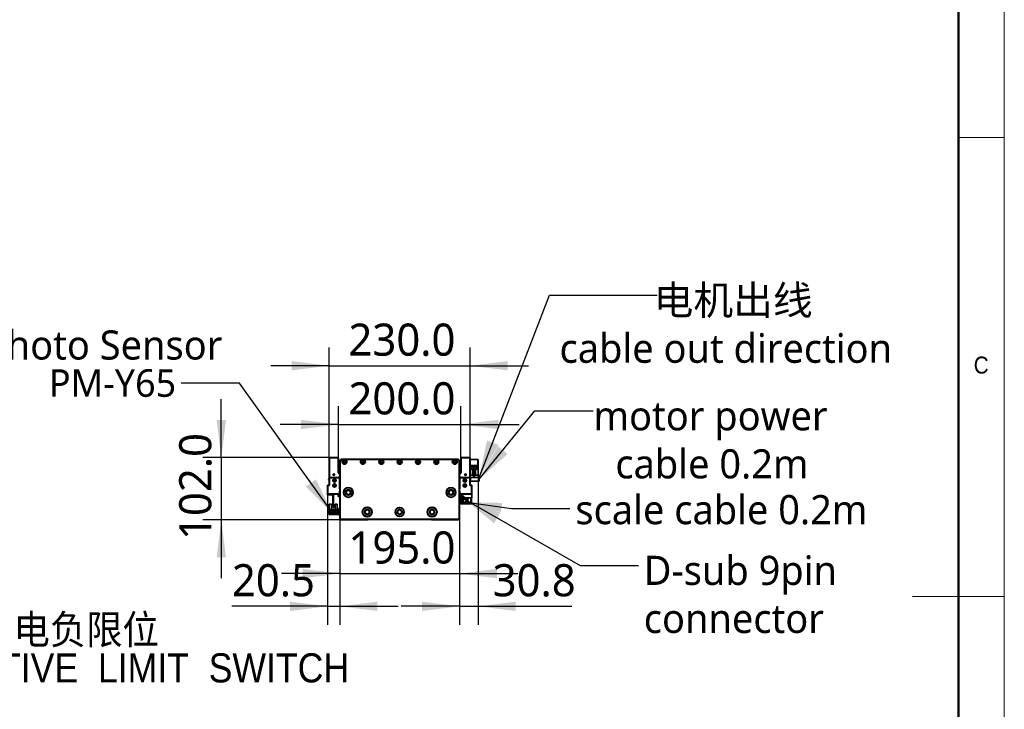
# Model space of a CAD drawing. Header units: millimetres. Extents: x 75 to 6266, y 75 to 4380.
# Tile 23 of 24: x 4617 to 6225, y 2043 to 3170. Entities that reach past the tile are written whole.
import ezdxf

# ---------------------------------------------------------------- set-up
doc = ezdxf.new("R2010")
doc.units = ezdxf.units.MM
doc.header["$LTSCALE"] = 15
doc.layers.add('黑色实线', color=7, linetype='Continuous')
doc.styles.add('SLDTEXTSTYLE0', font='GOTHIC.TTF', dxfattribs={"width": 0.913, "bigfont": 'bigfont'})
doc.styles.add('SLDTEXTSTYLE1', font='GOTHIC.TTF', dxfattribs={"width": 0.913})
doc.styles.add('SLDTEXTSTYLE10', font='MSYH.TTC', dxfattribs={"bigfont": 'bigfont'})
doc.styles.add('SLDTEXTSTYLE9', font='MSYH.TTC')
doc.styles.get("Standard").update_dxf_attribs({"font": 'MSYH.TTC'})
doc.dimstyles.new('SLDDIMSTYLE0', dxfattribs={"dimtxt": 52.5, "dimasz": 61.2, "dimexe": 0, "dimexo": 0.0625, "dimgap": 13.125, "dimtad": 2, "dimrnd": 1e-09, "dimzin": 4, "dimdsep": 46, "dimtxsty": 'SLDTEXTSTYLE9', "dimsah": 1, "dimcen": 0.09, "dimadec": 0, "dimazin": 1, "dimtfac": 1, "dimtmove": 0, "dimatfit": 0, "dimfxl": 0, "dimfrac": 2, "dimtolj": 1, "dimtzin": 12, "dimarcsym": 0})
doc.dimstyles.new('SLDDIMSTYLE1', dxfattribs={"dimtxt": 52.5, "dimasz": 61.2, "dimexe": 0, "dimexo": 0.0625, "dimgap": 13.125, "dimtad": 2, "dimrnd": 1e-09, "dimzin": 12, "dimdsep": 46, "dimtxsty": 'SLDTEXTSTYLE9', "dimsah": 1, "dimcen": 0.09, "dimadec": 0, "dimazin": 3, "dimtfac": 1, "dimtmove": 0, "dimatfit": 0, "dimfxl": 0, "dimfrac": 2, "dimtolj": 1, "dimtzin": 12, "dimarcsym": 0})
doc.dimstyles.new('SLDDIMSTYLE2', dxfattribs={"dimtxt": 0.18, "dimasz": 61.2, "dimexe": 0, "dimexo": 0.0625, "dimgap": 0, "dimtad": 0, "dimtih": 1, "dimtoh": 1, "dimdec": 0, "dimrnd": 1e-09, "dimzin": 0, "dimdsep": 46, "dimtxsty": 'Standard', "dimsah": 1, "dimcen": 0.09, "dimadec": 0, "dimazin": 0, "dimtfac": 61.2, "dimtdec": 0, "dimtofl": 0, "dimtmove": 0, "dimatfit": 3, "dimfxl": 0, "dimfrac": 2, "dimtolj": 1, "dimtzin": 0, "dimarcsym": 0})

# ---------------------------------------------------------------- blocks, each defined once
blk = doc.blocks.new('_D')
at = {"layer": '黑色实线', "color": 7}
for p, q in [((5137.6, 2454.4), (5137.6, 2538.8)), ((5337.6, 2454.4), (5337.6, 2538.8)), ((5137.6, 2508.8), (5042.3, 2508.8)), ((5137.6, 2508.8), (5337.6, 2508.8)), ((5337.6, 2508.8), (5432.8, 2508.8))]:
    blk.add_line(p, q, dxfattribs=at)
for points in [[(5137.6, 2508.8), (5076.4, 2516.4), (5076.4, 2501.2)], [(5337.6, 2508.8), (5398.8, 2501.2), (5398.8, 2516.4)]]:
    blk.add_solid(points, dxfattribs=at)
at = {"layer": '黑色实线', "color": 7, "insert": (5153.9, 2577.7), "char_height": 52.5, "attachment_point": 1, "style": 'SLDTEXTSTYLE9'}
blk.add_mtext('200.0', dxfattribs=at)
blk = doc.blocks.new('_D_1')
at = {"layer": '黑色实线', "color": 7}
for p, q in [((5122.6, 2454.4), (5122.6, 2634.7)), ((5352.6, 2454.4), (5352.6, 2634.7)), ((5122.6, 2604.7), (5027.3, 2604.7)), ((5122.6, 2604.7), (5352.6, 2604.7)), ((5352.6, 2604.7), (5447.8, 2604.7))]:
    blk.add_line(p, q, dxfattribs=at)
for points in [[(5122.6, 2604.7), (5061.4, 2612.3), (5061.4, 2597.1)], [(5352.6, 2604.7), (5413.8, 2597.1), (5413.8, 2612.3)]]:
    blk.add_solid(points, dxfattribs=at)
at = {"layer": '黑色实线', "color": 7, "insert": (5153.9, 2673.6), "char_height": 52.5, "attachment_point": 1, "style": 'SLDTEXTSTYLE9'}
blk.add_mtext('230.0', dxfattribs=at)
blk = doc.blocks.new('_D_2')
at = {"layer": '黑色实线', "color": 7}
for p, q in [((5140.1, 2355.7), (5140.1, 2235.1)), ((5335.1, 2355.7), (5335.1, 2235.1)), ((5140.1, 2265.1), (5044.8, 2265.1)), ((5140.1, 2265.1), (5335.1, 2265.1)), ((5335.1, 2265.1), (5430.3, 2265.1))]:
    blk.add_line(p, q, dxfattribs=at)
for points in [[(5140.1, 2265.1), (5078.9, 2272.7), (5078.9, 2257.5)], [(5335.1, 2265.1), (5396.3, 2257.5), (5396.3, 2272.7)]]:
    blk.add_solid(points, dxfattribs=at)
at = {"layer": '黑色实线', "color": 7, "insert": (5153.9, 2334), "char_height": 52.5, "attachment_point": 1, "style": 'SLDTEXTSTYLE9'}
blk.add_mtext('195.0', dxfattribs=at)
blk = doc.blocks.new('_D_3')
at = {"layer": '黑色实线', "color": 7}
for p, q in [((5365.9, 2426.2), (5365.9, 2181.6)), ((5335.1, 2355.7), (5335.1, 2181.6)), ((5335.1, 2211.6), (5239.8, 2211.6)), ((5335.1, 2211.6), (5365.9, 2211.6)), ((5365.9, 2211.6), (5518.7, 2211.6))]:
    blk.add_line(p, q, dxfattribs=at)
for points in [[(5335.1, 2211.6), (5273.9, 2219.2), (5273.9, 2204)], [(5365.9, 2211.6), (5427.1, 2204), (5427.1, 2219.2)]]:
    blk.add_solid(points, dxfattribs=at)
at = {"layer": '黑色实线', "color": 7, "insert": (5389.4, 2280.5), "char_height": 52.5, "attachment_point": 1, "style": 'SLDTEXTSTYLE9'}
blk.add_mtext('30.8', dxfattribs=at)
blk = doc.blocks.new('_D_4')
at = {"layer": '黑色实线', "color": 7}
for p, q in [((5119.6, 2397), (5119.6, 2181.6)), ((5140.1, 2354.7), (5140.1, 2181.6)), ((5119.6, 2211.6), (4963.6, 2211.6)), ((5119.6, 2211.6), (5140.1, 2211.6)), ((5140.1, 2211.6), (5235.3, 2211.6))]:
    blk.add_line(p, q, dxfattribs=at)
for points in [[(5119.6, 2211.6), (5058.4, 2219.2), (5058.4, 2204)], [(5140.1, 2211.6), (5201.3, 2204), (5201.3, 2219.2)]]:
    blk.add_solid(points, dxfattribs=at)
at = {"layer": '黑色实线', "color": 7, "insert": (4963.6, 2280.5), "char_height": 52.5, "attachment_point": 1, "style": 'SLDTEXTSTYLE9'}
blk.add_mtext('20.5', dxfattribs=at)
blk = doc.blocks.new('_D_5')
at = {"layer": '黑色实线', "color": 7}
for p, q in [((4946.3, 2454.7), (4946.3, 2549.9)), ((5122.9, 2454.7), (4916.3, 2454.7)), ((4946.3, 2454.7), (4946.3, 2352.7)), ((5142.1, 2352.7), (4916.3, 2352.7)), ((4946.3, 2352.7), (4946.3, 2257.4))]:
    blk.add_line(p, q, dxfattribs=at)
for points in [[(4946.3, 2454.7), (4954, 2515.9), (4938.7, 2515.9)], [(4946.3, 2352.7), (4938.7, 2291.5), (4954, 2291.5)]]:
    blk.add_solid(points, dxfattribs=at)
at = {"layer": '黑色实线', "color": 7, "insert": (4877.5, 2320), "char_height": 52.5, "attachment_point": 1, "rotation": 90, "style": 'SLDTEXTSTYLE9'}
blk.add_mtext('102.0', dxfattribs=at)
blk = doc.blocks.new('SW_NOTE_0_4')
at = {"layer": '黑色实线', "color": 0, "attachment_point": 2, "style": 'SLDTEXTSTYLE9'}
for s, insert, char_height in [('motor power', (191.8, 15.8), 47.625), ('cable 0.2m', (194, -62.7), 47.62)]:
    blk.add_mtext(s, dxfattribs=dict(at, insert=insert, char_height=char_height))
blk = doc.blocks.new('SW_NOTE_0_5')
at = {"layer": '黑色实线', "color": 0, "attachment_point": 2}
for s, insert, char_height, style in [('电机出线', (124, 15.4), 47.62, 'SLDTEXTSTYLE10'), ('cable out direction', (112, -63.1), 47.625, 'SLDTEXTSTYLE9')]:
    blk.add_mtext(s, dxfattribs=dict(at, insert=insert, char_height=char_height, style=style))
blk = doc.blocks.new('SW_NOTE_0_6')
at = {"layer": '黑色实线', "color": 0, "char_height": 47.62, "attachment_point": 1, "style": 'SLDTEXTSTYLE9'}
for s, insert in [('D-sub 9pin', (8.8, 15.6)), ('connector', (8.8, -62.9))]:
    blk.add_mtext(s, dxfattribs=dict(at, insert=insert))
blk = doc.blocks.new('SW_NOTE_0_7')
at = {"layer": '黑色实线', "color": 0, "attachment_point": 2, "style": 'SLDTEXTSTYLE9'}
for s, insert, char_height in [('Photo Sensor', (-127.3, 86.4), 47.625), ('PM-Y65', (-111.8, 22.9), 45)]:
    blk.add_mtext(s, dxfattribs=dict(at, insert=insert, char_height=char_height))
blk = doc.blocks.new('SW_NOTE_0_9')
at = {"layer": '黑色实线', "color": 0, "char_height": 47.625, "attachment_point": 1}
for s, insert, style in [('        光电负限位', (8, 24.1), 'SLDTEXTSTYLE0'), ('NEGATIVE  LIMIT  SWITCH', (8, -38.5), 'SLDTEXTSTYLE1')]:
    blk.add_mtext(s, dxfattribs=dict(at, insert=insert, style=style))

msp = doc.modelspace()

# ---------------------------------------------------------------- linework, layer by layer
at = {"color": 7, "linetype": 'Continuous', "lineweight": 18}
for p, q in [((6225, 75), (6225, 4380)), ((6150, 4305), (6150, 150)), ((6150, 2977.5), (6225, 2977.5)), ((6225, 2227.5), (6075, 2227.5))]:
    msp.add_line(p, q, dxfattribs=at)
at = {"color": 7, "linetype": 'Continuous', "lineweight": 50}
msp.add_line((6150, 4305), (6150, 150), dxfattribs=at)
at = {"color": 7, "linetype": 'Continuous', "lineweight": 35}
for p, q in [((5122.554823, 2454.3706139), (5122.8548207, 2454.6706116)), ((5122.554823, 2426.0706117), (5122.554823, 2454.3706139)), ((5122.554823, 2454.3706139), (5122.8548207, 2454.3706139)), ((5122.8548207, 2454.3706139), (5122.8548207, 2454.6706116)), ((5122.8548207, 2454.6706116), (5137.2548186, 2454.6706116)), ((5122.8548207, 2454.3706139), (5122.8548207, 2426.3030698)), ((5137.2548186, 2454.3706139), (5122.8548207, 2454.3706139)), ((5137.2548186, 2454.3706139), (5137.2548186, 2454.6706116)), ((5137.2548186, 2454.6706116), (5137.5548162, 2454.3706139)), ((5137.2548186, 2430.7706168), (5137.2548186, 2454.3706139)), ((5137.2548186, 2454.3706139), (5137.5548162, 2454.3706139)), ((5137.5548162, 2454.3706139), (5137.5548162, 2430.7706168)), ((5140.0548213, 2355.6706149), (5140.0548213, 2448.6706143)), ((5140.0548213, 2448.6706143), (5140.5548223, 2448.6706143)), ((5140.5548223, 2448.6706143), (5140.5548223, 2355.8777217)), ((5141.0548233, 2451.1201044), (5141.0548233, 2451.3706153)), ((5141.0548233, 2451.3706153), (5141.3277157, 2451.3706153)), ((5143.5548209, 2452.1706139), (5331.5548219, 2452.1706139)), ((5143.5548209, 2452.1706139), (5143.5548209, 2451.6706129)), ((5147.5548215, 2451.6706129), (5143.5548209, 2451.6706129)), ((5177.554819, 2451.6706129), (5147.5548215, 2451.6706129)), ((5207.5548202, 2451.6706129), (5177.554819, 2451.6706129)), ((5237.5548202, 2451.6706129), (5207.5548202, 2451.6706129)), ((5267.5548207, 2451.6706129), (5237.5548202, 2451.6706129)), ((5297.5548201, 2451.6706129), (5267.5548207, 2451.6706129)), ((5327.5548213, 2451.6706129), (5297.5548201, 2451.6706129)), ((5331.5548219, 2451.6706129), (5327.5548213, 2451.6706129)), ((5331.5548219, 2452.1706139), (5331.5548219, 2451.6706129)), ((5333.7819271, 2451.3706153), (5334.0548195, 2451.3706153)), ((5334.0548195, 2451.3706153), (5334.0548195, 2451.1201044)), ((5334.5548205, 2355.8777217), (5334.5548205, 2448.6706143)), ((5335.0548215, 2448.6706143), (5334.5548205, 2448.6706143)), ((5335.0548215, 2448.6706143), (5335.0548215, 2355.6706149)), ((5337.5548192, 2454.3706139), (5337.8548168, 2454.6706116)), ((5337.5548192, 2430.7706168), (5337.5548192, 2454.3706139)), ((5337.5548192, 2454.3706139), (5337.8548168, 2454.3706139)), ((5337.8548168, 2454.6706116), (5352.2548221, 2454.6706116)), ((5337.8548168, 2454.6706116), (5337.8548168, 2454.3706139)), ((5337.8548168, 2454.3706139), (5337.8548168, 2430.7706168)), ((5352.2548221, 2454.3706139), (5337.8548168, 2454.3706139)), ((5352.2548221, 2454.6706116), (5352.5548198, 2454.3706139)), ((5352.2548221, 2454.6706116), (5352.2548221, 2454.3706139)), ((5352.2548221, 2426.3030698), (5352.2548221, 2454.3706139)), ((5352.2548221, 2454.3706139), (5352.5548198, 2454.3706139)), ((5352.5548198, 2454.3706139), (5352.5548198, 2426.0706117)), ((5352.8548174, 2451.6706129), (5352.5548198, 2451.3706153)), ((5352.5548198, 2451.6706129), (5352.8548174, 2451.6706129)), ((5352.5548198, 2451.2463545), (5352.8548174, 2451.3706153)), ((5352.8548174, 2451.6706129), (5352.8548174, 2451.3706153)), ((5352.8548174, 2451.6706129), (5365.2548261, 2451.6706129)), ((5352.8548174, 2451.3706153), (5352.8548174, 2441.9706126)), ((5365.2548261, 2451.3706153), (5352.8548174, 2451.3706153)), ((5365.2548261, 2451.3706153), (5365.2548261, 2451.6706129)), ((5365.2548261, 2451.6706129), (5365.5548163, 2451.3706153)), ((5365.2548261, 2441.9706126), (5365.2548261, 2451.3706153)), ((5365.5548163, 2451.2463545), (5365.2548261, 2451.3706153)), ((5365.5548163, 2451.3706153), (5365.5548163, 2451.2463545)), ((5365.5548163, 2451.2463545), (5365.5548163, 2442.0948809)), ((5137.2548186, 2430.7706168), (5137.5548162, 2430.7706168)), ((5337.5548192, 2430.7706168), (5337.8548168, 2430.7706168)), ((5352.5548198, 2442.0948809), (5352.8548174, 2441.9706126)), ((5352.5548198, 2441.9706126), (5352.8548174, 2441.670615)), ((5352.8548174, 2441.670615), (5352.5548198, 2441.670615)), ((5365.5548163, 2441.0706123), (5352.5548198, 2441.0706123)), ((5352.5548198, 2440.3706154), (5365.5548163, 2440.3706154)), ((5352.5548198, 2435.4706144), (5365.8548214, 2435.4706144)), ((5352.8548174, 2441.9706126), (5365.2548261, 2441.9706126)), ((5352.8548174, 2441.9706126), (5352.8548174, 2441.670615)), ((5365.2548261, 2441.670615), (5352.8548174, 2441.670615)), ((5355.9948199, 2438.4206122), (5354.4948168, 2438.4206122)), ((5354.4948168, 2438.4206122), (5354.4948168, 2438.1206145)), ((5354.4948168, 2438.1206145), (5355.9948199, 2438.1206145)), ((5355.9948199, 2438.1206145), (5355.9948199, 2438.4206122)), ((5356.5548204, 2426.1706134), (5356.5548204, 2435.1706168)), ((5356.5548204, 2435.1706168), (5361.5548156, 2435.1706168)), ((5357.0348166, 2438.4206122), (5357.0348166, 2438.1206145)), ((5358.5348197, 2438.4206122), (5357.0348166, 2438.4206122)), ((5357.0348166, 2438.1206145), (5358.5348197, 2438.1206145)), ((5358.054816, 2433.6706137), (5358.054816, 2435.1706168)), ((5358.054816, 2433.6706137), (5360.0548201, 2433.6706137)), ((5358.054816, 2432.6706117), (5358.054816, 2433.6706137)), ((5360.0548201, 2432.6706117), (5358.054816, 2432.6706117)), ((5358.054816, 2432.6706117), (5358.054816, 2422.6706138)), ((5358.5348197, 2438.1206145), (5358.5348197, 2438.4206122)), ((5359.5748164, 2438.4206122), (5359.5748164, 2438.1206145)), ((5361.0748194, 2438.4206122), (5359.5748164, 2438.4206122)), ((5359.5748164, 2438.1206145), (5361.0748194, 2438.1206145)), ((5360.0548201, 2435.1706168), (5360.0548201, 2433.6706137)), ((5360.0548201, 2433.6706137), (5360.0548201, 2432.6706117)), ((5360.0548201, 2422.6706138), (5360.0548201, 2432.6706117)), ((5361.0748194, 2438.1206145), (5361.0748194, 2438.4206122)), ((5361.5548156, 2435.1706168), (5361.5548156, 2426.1706134)), ((5362.1148162, 2438.4206122), (5362.1148162, 2438.1206145)), ((5364.6148213, 2438.4206122), (5362.1148162, 2438.4206122)), ((5362.1148162, 2438.1206145), (5364.6148213, 2438.1206145)), ((5364.6148213, 2438.1206145), (5364.6148213, 2438.4206122)), ((5365.5548163, 2442.0948809), (5365.2548261, 2441.9706126)), ((5365.5548163, 2441.9706126), (5365.2548261, 2441.670615)), ((5365.2548261, 2441.670615), (5365.2548261, 2441.9706126)), ((5365.8548214, 2441.670615), (5365.2548261, 2441.670615)), ((5365.5548163, 2442.0948809), (5365.5548163, 2441.9706126)), ((5365.5548163, 2440.3706154), (5365.5548163, 2441.0706123)), ((5365.8548214, 2435.4706144), (5365.8548214, 2441.670615)), ((5365.8548214, 2426.1706134), (5365.8548214, 2435.4706144)), ((5122.554823, 2426.0706117), (5122.8548207, 2426.3030698)), ((5122.554823, 2425.2706131), (5122.8548207, 2425.0381624)), ((5122.554823, 2422.0706185), (5122.554823, 2425.2706131)), ((5122.554823, 2422.0706185), (5122.8548207, 2422.3030692)), ((5122.554823, 2421.2706124), (5122.554823, 2421.6706117)), ((5122.554823, 2418.0706179), (5122.554823, 2421.2706124)), ((5122.554823, 2417.2706118), (5122.554823, 2418.0706179)), ((5122.554823, 2410.6706155), (5122.554823, 2417.2706118)), ((5122.8548207, 2425.0381624), (5122.8548207, 2422.3030692)), ((5122.9012303, 2421.8706151), (5123.0447136, 2422.1706128)), ((5136.4319466, 2421.8706151), (5122.9012303, 2421.8706151)), ((5123.0447136, 2422.1706128), (5136.323034, 2422.1706128)), ((5123.0548166, 2410.1706145), (5123.0548166, 2420.6706172)), ((5138.0548172, 2421.6706117), (5124.0548186, 2421.6706117)), ((5129.9760558, 2417.5824484), (5130.8720999, 2418.310765)), ((5130.1587813, 2416.4423009), (5129.9760558, 2417.5824484)), ((5131.0548179, 2417.1706175), (5129.9760558, 2417.5824484)), ((5131.0548179, 2417.1706175), (5130.1587813, 2416.4423009)), ((5131.237536, 2416.0304626), (5130.1587813, 2416.4423009)), ((5130.8720999, 2418.310765), (5131.950862, 2417.8989341)), ((5131.0548179, 2417.1706175), (5130.8720999, 2418.310765)), ((5131.0548179, 2417.1706175), (5131.950862, 2417.8989341)), ((5131.0548179, 2417.1706175), (5132.13358, 2416.7587792)), ((5131.0548179, 2417.1706175), (5131.237536, 2416.0304626)), ((5132.13358, 2416.7587792), (5131.237536, 2416.0304626)), ((5131.950862, 2417.8989341), (5132.13358, 2416.7587792)), ((5136.4319466, 2421.8706151), (5136.323034, 2422.1706128)), ((5139.0548192, 2403.7102235), (5139.0548192, 2420.6706172)), ((5139.2548226, 2408.0423934), (5139.2548226, 2419.0477392)), ((5139.2548226, 2419.0477392), (5139.5548202, 2418.938834)), ((5139.5548202, 2418.938834), (5139.5548202, 2408.9141747)), ((5335.5548226, 2418.938834), (5335.8548202, 2419.0477392)), ((5335.5548226, 2408.9141747), (5335.5548226, 2418.938834)), ((5335.8548202, 2419.0477392), (5335.8548202, 2408.0423934)), ((5336.0548161, 2403.7102235), (5336.0548161, 2420.6706172)), ((5337.0548182, 2421.6706117), (5351.0548167, 2421.6706117)), ((5338.7866013, 2422.1706128), (5338.6776962, 2421.8706151)), ((5352.2084125, 2421.8706151), (5338.6776962, 2421.8706151)), ((5338.7866013, 2422.1706128), (5352.0649217, 2422.1706128)), ((5342.900119, 2417.1706175), (5343.4774719, 2418.1706121)), ((5343.4774719, 2416.1706155), (5342.900119, 2417.1706175)), ((5344.0548174, 2417.1706175), (5342.900119, 2417.1706175)), ((5343.4774719, 2418.1706121), (5344.6321704, 2418.1706121)), ((5344.0548174, 2417.1706175), (5343.4774719, 2418.1706121)), ((5344.0548174, 2417.1706175), (5343.4774719, 2416.1706155)), ((5344.6321704, 2416.1706155), (5343.4774719, 2416.1706155)), ((5344.0548174, 2417.1706175), (5344.6321704, 2418.1706121)), ((5344.0548174, 2417.1706175), (5345.2095233, 2417.1706175)), ((5344.0548174, 2417.1706175), (5344.6321704, 2416.1706155)), ((5344.6321704, 2418.1706121), (5345.2095233, 2417.1706175)), ((5345.2095233, 2417.1706175), (5344.6321704, 2416.1706155)), ((5352.0548187, 2410.1706145), (5352.0548187, 2420.6706172)), ((5352.0649217, 2422.1706128), (5352.2084125, 2421.8706151)), ((5352.2548221, 2426.3030698), (5352.5548198, 2426.0706117)), ((5352.2548221, 2425.0381624), (5352.5548198, 2425.2706131)), ((5352.2548221, 2422.3030692), (5352.2548221, 2425.0381624)), ((5352.2548221, 2422.3030692), (5352.5548198, 2422.0706185)), ((5367.5548204, 2421.9706168), (5352.2902422, 2421.9706168)), ((5356.5548204, 2426.1706134), (5352.5548198, 2426.1706134)), ((5352.5548198, 2425.2706131), (5352.5548198, 2422.0706185)), ((5352.5548198, 2421.6706117), (5352.5548198, 2421.2706124)), ((5352.5548198, 2418.0706179), (5352.5548198, 2421.2706124)), ((5352.5548198, 2418.098565), (5352.5548198, 2417.2706118)), ((5352.5548198, 2410.6706155), (5352.5548198, 2417.2706118)), ((5352.5548198, 2415.9706158), (5367.5548204, 2415.9706158)), ((5358.054816, 2422.6706138), (5360.0548201, 2422.6706138)), ((5358.054816, 2421.9706168), (5358.054816, 2422.6706138)), ((5360.0548201, 2422.6706138), (5360.0548201, 2421.9706168)), ((5365.8548214, 2426.1706134), (5361.5548156, 2426.1706134)), ((5367.5548204, 2421.9706168), (5367.5548204, 2415.9706158)), ((5119.554817, 2408.6706152), (5119.554817, 2396.9706146)), ((5119.554817, 2395.9706163), (5119.554817, 2396.9706146)), ((5119.554817, 2396.9706146), (5120.054818, 2396.9706146)), ((5119.554817, 2394.9706143), (5119.554817, 2395.9706163)), ((5119.554817, 2395.9706163), (5120.1383017, 2395.9706163)), ((5120.054818, 2408.1706142), (5120.054818, 2396.3706156)), ((5121.554821, 2409.6706135), (5120.554819, 2409.6706135)), ((5121.05482, 2409.1706162), (5122.054822, 2409.1706162)), ((5129.9760558, 2409.5824508), (5130.8720999, 2410.3107674)), ((5130.1587813, 2408.4422996), (5129.9760558, 2409.5824508)), ((5131.0548179, 2409.1706162), (5129.9760558, 2409.5824508)), ((5131.0548179, 2409.1706162), (5130.1587813, 2408.4422996)), ((5131.237536, 2408.0304613), (5130.1587813, 2408.4422996)), ((5130.8720999, 2410.3107674), (5131.950862, 2409.8989328)), ((5131.0548179, 2409.1706162), (5130.8720999, 2410.3107674)), ((5131.0548179, 2409.1706162), (5131.950862, 2409.8989328)), ((5131.0548179, 2409.1706162), (5131.237536, 2408.0304613)), ((5131.0548179, 2409.1706162), (5132.13358, 2408.7587779)), ((5132.13358, 2408.7587779), (5131.237536, 2408.0304613)), ((5131.950862, 2409.8989328), (5132.13358, 2408.7587779)), ((5139.5548202, 2403.7706142), (5139.0548192, 2403.7706142)), ((5139.0548192, 2396.3706156), (5139.0548192, 2399.6310083)), ((5139.0548192, 2399.5706139), (5139.5548202, 2399.5706139)), ((5139.2548226, 2408.0423934), (5139.5548202, 2408.9141747)), ((5335.5548226, 2408.9141747), (5335.8548202, 2408.0423934)), ((5335.5548226, 2403.7706142), (5336.0548161, 2403.7706142)), ((5336.0548161, 2399.5706139), (5335.5548226, 2399.5706139)), ((5335.5548226, 2395.9706163), (5335.5548226, 2396.9706146)), ((5335.5548226, 2396.9706146), (5336.0548161, 2396.9706146)), ((5336.1383073, 2395.9706163), (5335.5548226, 2395.9706163)), ((5336.0548161, 2396.3706156), (5336.0548161, 2399.6310083)), ((5342.900119, 2409.1706162), (5343.4774719, 2410.1706145)), ((5343.4774719, 2408.1706142), (5342.900119, 2409.1706162)), ((5344.0548174, 2409.1706162), (5342.900119, 2409.1706162)), ((5343.4774719, 2410.1706145), (5344.6321704, 2410.1706145)), ((5344.0548174, 2409.1706162), (5343.4774719, 2410.1706145)), ((5344.0548174, 2409.1706162), (5343.4774719, 2408.1706142)), ((5344.6321704, 2408.1706142), (5343.4774719, 2408.1706142)), ((5344.0548174, 2409.1706162), (5344.6321704, 2410.1706145)), ((5344.0548174, 2409.1706162), (5345.2095233, 2409.1706162)), ((5344.0548174, 2409.1706162), (5344.6321704, 2408.1706142)), ((5344.6321704, 2410.1706145), (5345.2095233, 2409.1706162)), ((5345.2095233, 2409.1706162), (5344.6321704, 2408.1706142)), ((5354.0548228, 2409.1706162), (5353.0548208, 2409.1706162)), ((5353.5548218, 2409.6706135), (5354.5548164, 2409.6706135)), ((5354.9713336, 2395.9706163), (5355.5548184, 2395.9706163)), ((5355.0548174, 2408.1706142), (5355.0548174, 2396.3706156)), ((5355.0548174, 2396.9706146), (5355.5548184, 2396.9706146)), ((5355.5548184, 2396.9706146), (5355.5548184, 2408.6706152)), ((5355.5548184, 2396.9706146), (5355.5548184, 2395.9706163)), ((5355.5548184, 2395.9706163), (5355.5548184, 2394.9706143)), ((5119.554817, 2393.970616), (5119.554817, 2394.9706143)), ((5120.554819, 2394.9706143), (5119.554817, 2394.9706143)), ((5120.554819, 2393.970616), (5119.554817, 2393.970616)), ((5120.554819, 2394.9706143), (5120.554819, 2393.970616)), ((5135.0548186, 2394.9706143), (5120.554819, 2394.9706143)), ((5120.554819, 2393.970616), (5127.5548183, 2393.970616)), ((5121.05482, 2395.3706136), (5138.0548172, 2395.3706136)), ((5127.5548183, 2393.970616), (5127.5548183, 2394.9706143)), ((5129.5548223, 2392.9706139), (5128.5548203, 2392.9706139)), ((5128.5548203, 2392.9706139), (5128.5548203, 2373.9706145)), ((5129.5548223, 2392.9706139), (5129.5548223, 2373.9706145)), ((5136.0548206, 2394.9706143), (5135.0548186, 2394.9706143)), ((5136.0548206, 2395.3706136), (5136.0548206, 2394.9706143)), ((5137.0548152, 2393.6519882), (5137.0548152, 2391.2206141)), ((5137.3548203, 2390.9206165), (5139.7548162, 2390.9206165)), ((5335.0548215, 2390.9206165), (5337.7548226, 2390.9206165)), ((5336.5552865, 2388.9706133), (5335.0552835, 2388.9706133)), ((5335.0552835, 2388.9706133), (5335.0552835, 2378.9706154)), ((5336.5552865, 2388.9706133), (5336.5552865, 2378.9706154)), ((5337.8552862, 2388.6706156), (5336.8552842, 2388.6706156)), ((5336.8552842, 2379.2706149), (5336.8552842, 2388.6706156)), ((5354.0548228, 2395.3706136), (5337.0548182, 2395.3706136)), ((5337.1552892, 2388.9706133), (5337.8552862, 2388.9706133)), ((5337.8552862, 2388.9706133), (5353.8552888, 2388.9706133)), ((5337.8552862, 2388.9706133), (5337.8552862, 2388.6706156)), ((5353.8552888, 2388.6706156), (5337.8552862, 2388.6706156)), ((5337.8552862, 2388.6706156), (5337.8552862, 2379.2706149)), ((5338.0548202, 2391.2206141), (5338.0548202, 2393.6519882)), ((5340.5873396, 2386.4885641), (5338.8552882, 2388.2206155)), ((5338.8552882, 2388.2206155), (5338.8552882, 2379.720615)), ((5348.8552861, 2388.2206155), (5338.8552882, 2388.2206155)), ((5340.5873396, 2381.4526664), (5338.8552882, 2379.720615)), ((5339.0548222, 2394.9706143), (5339.0548222, 2395.3706136)), ((5340.0548168, 2394.9706143), (5339.0548222, 2394.9706143)), ((5339.0548222, 2391.4706146), (5339.0548222, 2394.9706143)), ((5339.0548222, 2391.4706146), (5342.5548218, 2391.4706146)), ((5354.5548164, 2394.9706143), (5340.0548168, 2394.9706143)), ((5340.5873396, 2386.4885641), (5340.5873396, 2381.4526664)), ((5347.1232347, 2386.4885641), (5340.5873396, 2386.4885641)), ((5340.5873396, 2381.4526664), (5347.1232347, 2381.4526664)), ((5342.5548218, 2391.4706146), (5342.5548218, 2388.9706133)), ((5347.1232347, 2386.4885641), (5348.8552861, 2388.2206155)), ((5347.1232347, 2381.4526664), (5347.1232347, 2386.4885641)), ((5347.1232347, 2381.4526664), (5348.8552861, 2379.720615)), ((5348.8552861, 2379.720615), (5348.8552861, 2388.2206155)), ((5353.8552888, 2388.9706133), (5353.8552888, 2388.6706156)), ((5353.8552888, 2388.9706133), (5354.3451868, 2388.9706133)), ((5353.8552888, 2379.2706149), (5353.8552888, 2388.6706156)), ((5354.8552834, 2388.6706156), (5353.8552888, 2388.6706156)), ((5355.5548184, 2388.9706133), (5354.3451868, 2388.9706133)), ((5355.5548184, 2394.9706143), (5354.5548164, 2394.9706143)), ((5354.8552834, 2388.6706156), (5354.8552834, 2379.2706149)), ((5355.5548184, 2388.9706133), (5355.5548184, 2394.9706143)), ((5122.3548197, 2378.3206155), (5126.0548152, 2378.3206155)), ((5122.3548197, 2369.4206158), (5122.3548197, 2378.3206155)), ((5122.3548197, 2363.4206157), (5122.3548197, 2369.4206158)), ((5123.1548183, 2369.4206158), (5122.3548197, 2369.4206158)), ((5123.1548183, 2369.4206158), (5123.6548193, 2369.9206149)), ((5126.2548186, 2369.9206149), (5123.6548193, 2369.9206149)), ((5124.0548186, 2369.3706149), (5126.2548186, 2369.3706149)), ((5124.0548186, 2365.9206152), (5124.0548186, 2369.3706149)), ((5124.8548173, 2365.9206152), (5124.0548186, 2365.9206152)), ((5124.8548173, 2367.5706152), (5133.2548179, 2367.5706152)), ((5124.8548173, 2365.9206152), (5124.8548173, 2367.5706152)), ((5124.8548173, 2364.8706151), (5124.8548173, 2365.9206152)), ((5126.0548152, 2364.8706151), (5124.8548173, 2364.8706151)), ((5126.3048195, 2366.5206151), (5125.8048185, 2366.5206151)), ((5125.8048185, 2366.5206151), (5125.8048185, 2366.020615)), ((5125.8048185, 2366.020615), (5126.3048195, 2366.020615)), ((5126.0548152, 2378.3206155), (5126.0548152, 2369.9206149)), ((5126.0548152, 2364.0706155), (5126.0548152, 2364.8706151)), ((5132.0548125, 2364.8706151), (5126.0548152, 2364.8706151)), ((5132.0548125, 2364.0706155), (5126.0548152, 2364.0706155)), ((5126.2548186, 2369.3706149), (5126.2548186, 2369.9206149)), ((5126.2548186, 2369.9206149), (5131.8548166, 2369.9206149)), ((5126.6048171, 2369.3706149), (5126.2548186, 2369.3706149)), ((5126.3048195, 2366.020615), (5126.3048195, 2366.5206151)), ((5126.6048171, 2368.2706149), (5126.6048171, 2369.3706149)), ((5131.5048181, 2368.2706149), (5126.6048171, 2368.2706149)), ((5128.3048161, 2366.5206151), (5127.8048151, 2366.5206151)), ((5127.8048151, 2366.5206151), (5127.8048151, 2366.020615)), ((5127.8048151, 2366.020615), (5128.3048161, 2366.020615)), ((5128.2548152, 2368.2706149), (5128.2548152, 2368.8706158)), ((5128.2548152, 2368.8706158), (5129.8548125, 2368.8706158)), ((5128.3048161, 2366.020615), (5128.3048161, 2366.5206151)), ((5128.5548203, 2373.9706145), (5129.5548223, 2373.9706145)), ((5128.5548203, 2372.9706144), (5128.5548203, 2373.9706145)), ((5129.5548223, 2372.9706144), (5128.5548203, 2372.9706144)), ((5129.5548223, 2373.9706145), (5129.5548223, 2372.9706144)), ((5130.3048127, 2366.5206151), (5129.8048191, 2366.5206151)), ((5129.8048191, 2366.5206151), (5129.8048191, 2366.020615)), ((5129.8048191, 2366.020615), (5130.3048127, 2366.020615)), ((5129.8548125, 2368.2706149), (5129.8548125, 2368.8706158)), ((5130.3048127, 2366.020615), (5130.3048127, 2366.5206151)), ((5131.8548166, 2369.3706149), (5131.5048181, 2369.3706149)), ((5131.5048181, 2369.3706149), (5131.5048181, 2368.2706149)), ((5131.8048157, 2366.5206151), (5131.8048157, 2366.020615)), ((5132.3048167, 2366.5206151), (5131.8048157, 2366.5206151)), ((5131.8048157, 2366.020615), (5132.3048167, 2366.020615)), ((5131.8548166, 2369.9206149), (5131.8548166, 2369.3706149)), ((5134.4548159, 2369.9206149), (5131.8548166, 2369.9206149)), ((5131.8548166, 2369.3706149), (5134.0548165, 2369.3706149)), ((5132.0548125, 2369.9206149), (5132.0548125, 2378.3206155)), ((5132.0548125, 2378.3206155), (5135.7548155, 2378.3206155)), ((5132.0548125, 2364.8706151), (5132.0548125, 2364.0706155)), ((5133.2548179, 2364.8706151), (5132.0548125, 2364.8706151)), ((5132.3048167, 2366.020615), (5132.3048167, 2366.5206151)), ((5133.2548179, 2367.5706152), (5133.2548179, 2365.9206152)), ((5133.2548179, 2365.9206152), (5133.2548179, 2364.8706151)), ((5134.0548165, 2365.9206152), (5133.2548179, 2365.9206152)), ((5134.0548165, 2369.3706149), (5134.0548165, 2365.9206152)), ((5134.4548159, 2369.9206149), (5134.9548169, 2369.4206158)), ((5135.7548155, 2369.4206158), (5134.9548169, 2369.4206158)), ((5135.7548155, 2378.3206155), (5135.7548155, 2369.4206158)), ((5135.7548155, 2369.4206158), (5135.7548155, 2363.4206157)), ((5138.0548172, 2370.4206159), (5138.0548172, 2371.4206161)), ((5138.0548172, 2371.4206161), (5140.0548138, 2371.4206161)), ((5140.0548138, 2370.4206159), (5138.0548172, 2370.4206159)), ((5138.0548172, 2362.4206155), (5138.0548172, 2370.4206159)), ((5336.5552865, 2378.9706154), (5335.0552835, 2378.9706154)), ((5336.8552842, 2379.2706149), (5337.8552862, 2379.2706149)), ((5337.8552862, 2378.9706154), (5337.1552892, 2378.9706154)), ((5337.8552862, 2378.9706154), (5337.8552862, 2379.2706149)), ((5337.8552862, 2379.2706149), (5353.8552888, 2379.2706149)), ((5353.8552888, 2378.9706154), (5337.8552862, 2378.9706154)), ((5338.8552882, 2379.720615), (5348.8552861, 2379.720615)), ((5353.8552888, 2379.2706149), (5354.8552834, 2379.2706149)), ((5353.8552888, 2378.9706154), (5353.8552888, 2379.2706149)), ((5354.5552858, 2378.9706154), (5353.8552888, 2378.9706154)), ((5122.254818, 2361.4206154), (5122.254818, 2363.4206157)), ((5122.254818, 2363.4206157), (5123.2548125, 2363.4206157)), ((5123.2548125, 2361.4206154), (5122.254818, 2361.4206154)), ((5123.2548125, 2363.4206157), (5123.2548125, 2361.4206154)), ((5137.0548152, 2363.4206157), (5123.2548125, 2363.4206157)), ((5137.0548152, 2361.4206154), (5123.2548125, 2361.4206154)), ((5137.0548152, 2363.4206157), (5137.0548152, 2361.4206154)), ((5138.0548172, 2361.4206154), (5138.0548172, 2362.4206155)), ((5138.0548172, 2362.4206155), (5140.0548138, 2362.4206155)), ((5140.0548138, 2361.4206154), (5138.0548172, 2361.4206154)), ((5140.0548138, 2355.6706149), (5140.0548138, 2354.6706154)), ((5142.0548179, 2352.6706151), (5140.0548138, 2354.6706154)), ((5140.5548223, 2355.8777217), (5140.0548213, 2355.6706149)), ((5142.0548179, 2353.6706149), (5140.0548213, 2355.6706149)), ((5140.5548223, 2355.8777217), (5142.2619291, 2354.1706149)), ((5142.2619291, 2354.1706149), (5142.0548179, 2353.6706149)), ((5333.0548175, 2353.6706149), (5142.0548179, 2353.6706149)), ((5185.0548193, 2352.6706151), (5142.0548179, 2352.6706151)), ((5142.2619291, 2354.1706149), (5332.8477137, 2354.1706149)), ((5185.0548193, 2352.6706151), (5186.0548176, 2353.6706156)), ((5289.0548215, 2353.6706159), (5290.0548198, 2352.6706151)), ((5333.0557563, 2352.6706151), (5290.0548198, 2352.6706151)), ((5332.8477137, 2354.1706149), (5334.5548205, 2355.8777217)), ((5332.8477137, 2354.1706149), (5333.0548175, 2353.6706149)), ((5335.0548215, 2355.6706149), (5333.0548175, 2353.6706149)), ((5335.0548215, 2354.66968), (5333.0557563, 2352.6706151)), ((5334.5548205, 2355.8777217), (5335.0548215, 2355.6706149)), ((5335.0548215, 2354.66968), (5335.0548215, 2355.6706149))]:
    msp.add_line(p, q, dxfattribs=at)
at = {"color": 8, "linetype": 'Continuous', "lineweight": 35}
for p, q in [((5122.8548207, 2421.9351893), (5122.8548207, 2421.4060416)), ((5122.8548207, 2417.9351887), (5122.8548207, 2417.406041)), ((5352.2548221, 2421.4060416), (5352.2548221, 2421.9351893)), ((5352.2548221, 2417.406041), (5352.2548221, 2417.9351887)), ((5120.554819, 2395.5045899), (5120.554819, 2394.9706143)), ((5135.0548186, 2394.9706143), (5135.0548186, 2395.3706136)), ((5340.0548168, 2395.3706136), (5340.0548168, 2394.9706143)), ((5354.5548164, 2394.9706143), (5354.5548164, 2395.5045899))]:
    msp.add_line(p, q, dxfattribs=at)
at = {"color": 7, "linetype": 'Continuous', "lineweight": 35, "flags": 128}
for points in [[(5140.0548213, 2403.7102235), (5139.8937099, 2403.7430918), (5139.0548192, 2403.7102235)], [(5139.0548192, 2399.6310083), (5139.8937099, 2399.5981401), (5140.0548213, 2399.6310083)], [(5335.0548215, 2403.7102235), (5335.2159329, 2403.7430918), (5336.0548161, 2403.7102235)], [(5336.0548161, 2399.6310083), (5335.2159329, 2399.5981401), (5335.0548215, 2399.6310083)], [(5137.0548152, 2361.4206154), (5137.6400881, 2361.4782596), (5138.0548172, 2361.5921883)]]:
    msp.add_lwpolyline(points, dxfattribs=at)
at = {"color": 7, "linetype": 'Continuous', "lineweight": 35}
for centre, radius in [((5147.5548202, 2447.6706149), 4), ((5147.5548202, 2447.6706149), 2.25), ((5147.5548202, 2447.6706149), 1.65), ((5177.5548202, 2447.6706149), 4), ((5177.5548202, 2447.6706149), 2.25), ((5177.5548202, 2447.6706149), 1.65), ((5207.5548202, 2447.6706149), 4), ((5207.5548202, 2447.6706149), 2.25), ((5207.5548202, 2447.6706149), 1.65), ((5237.5548202, 2447.6706149), 4), ((5237.5548202, 2447.6706149), 2.25), ((5237.5548202, 2447.6706149), 1.65), ((5267.5548202, 2447.6706149), 4), ((5267.5548202, 2447.6706149), 2.25), ((5267.5548202, 2447.6706149), 1.65), ((5297.5548202, 2447.6706149), 4), ((5297.5548202, 2447.6706149), 2.25), ((5297.5548202, 2447.6706149), 1.65), ((5327.5548202, 2447.6706149), 4), ((5327.5548202, 2447.6706149), 2.25), ((5327.5548202, 2447.6706149), 1.65), ((5131.0548193, 2417.1706151), 2.85), ((5131.0548193, 2409.1706151), 2.85), ((5130.0548193, 2426.6706151), 1.25), ((5131.0548193, 2417.1706151), 1.65), ((5344.0548193, 2417.1706151), 2.85), ((5344.0548193, 2409.1706151), 2.85), ((5344.0548193, 2417.1706151), 1.65), ((5345.0548193, 2426.6706151), 1.25), ((5131.0548193, 2409.1706151), 1.65), ((5153.6798202, 2397.6706149), 8), ((5153.6798202, 2397.6706149), 7.5), ((5153.6798202, 2397.6706149), 4.5), ((5153.6798202, 2397.6706149), 3.4005), ((5153.6798202, 2397.6706149), 3.4), ((5321.4298202, 2397.6706149), 8), ((5321.4298202, 2397.6706149), 7.5), ((5321.4298202, 2397.6706149), 4.5), ((5321.4298202, 2397.6706149), 3.4005), ((5321.4298202, 2397.6706149), 3.4), ((5344.0548193, 2409.1706151), 1.65), ((5343.8552871, 2383.9706151), 2.5), ((5184.5548202, 2365.6706149), 8), ((5184.5548202, 2365.6706149), 7.5), ((5184.5548202, 2365.6706149), 4.5), ((5184.5548202, 2365.6706149), 3.4005), ((5184.5548202, 2365.6706149), 3.4), ((5237.5548202, 2365.6706149), 7.5), ((5237.5548202, 2365.6706149), 4.5), ((5237.5548202, 2365.6706149), 3.4005), ((5237.5548202, 2365.6706149), 3.4), ((5290.5548202, 2365.6706149), 8), ((5290.5548202, 2365.6706149), 7.5), ((5290.5548202, 2365.6706149), 4.5), ((5290.5548202, 2365.6706149), 3.4005), ((5290.5548202, 2365.6706149), 3.4)]:
    msp.add_circle(centre, radius, dxfattribs=at)
for centre, radius, start, end in [((5143.5548202, 2448.6706149), 3.5, 90, 180), ((5143.5548202, 2448.6706149), 3, 90, 180), ((5331.5548202, 2448.6706149), 3.5, 0, 90), ((5331.5548202, 2448.6706149), 3, 0, 90), ((5140.5548193, 2430.7706151), 3.3, 180, 261.2852736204), ((5140.5548193, 2430.7706151), 3, 180, 260.4059490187), ((5334.5548193, 2430.7706151), 3.3, 278.7147576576, 0), ((5334.5548193, 2430.7706151), 3, 279.5940854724, 0), ((5122.5548193, 2418.9706151), 1.25, 90, 270), ((5122.5548193, 2425.6706151), 0.4, 270, 90), ((5122.5548193, 2421.6706151), 0.4, 30, 90), ((5122.8548193, 2421.6706151), 0.3, 96.3793454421, 180), ((5122.5548193, 2421.6706151), 0.4, 270, 30), ((5122.5548193, 2417.6706151), 0.4, 270, 90), ((5122.5548193, 2425.6706151), 0.7, 295.3769335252, 64.6230664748), ((5122.5548193, 2421.6706151), 0.7, 45.5846914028, 64.6230664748), ((5124.0548193, 2420.6706151), 1, 90, 180), ((5137.7548193, 2420.3706151), 2.3, 321.5000495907, 128.4999504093), ((5137.7548193, 2420.3706151), 2, 318.5903778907, 131.4096221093), ((5138.0548193, 2420.6706151), 1, 0, 90), ((5337.3548193, 2420.3706151), 2.3, 51.5000495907, 218.4999504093), ((5337.3548193, 2420.3706151), 2, 48.5903778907, 221.4096221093), ((5337.0548193, 2420.6706151), 1, 90, 180), ((5351.0548193, 2420.6706151), 1, 0, 90), ((5352.5548193, 2425.6706151), 0.7, 115.3769335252, 244.6230664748), ((5352.5548193, 2421.6706151), 0.7, 115.3769335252, 134.4153085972), ((5352.5548193, 2425.6706151), 0.4, 90, 270), ((5352.5548193, 2421.6706151), 0.4, 150, 270), ((5352.5548193, 2417.6706151), 0.4, 90, 270), ((5352.5548193, 2421.6706151), 0.4, 90, 150), ((5352.2548193, 2421.6706151), 0.3, 0, 83.6205656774), ((5352.5548193, 2418.9706151), 1.25, 0, 90), ((5352.5548193, 2418.9706151), 1.25, 270, 0), ((5120.5548193, 2408.6706151), 1, 90, 180), ((5121.0548193, 2408.1706151), 1, 90, 180), ((5121.0548193, 2396.3706151), 1, 180, 270), ((5121.5548193, 2410.6706151), 1, 270, 0), ((5122.0548193, 2410.1706151), 1, 270, 0), ((5138.0548193, 2396.3706151), 1, 270, 0), ((5141.0548193, 2407.1706151), 2, 154.1580672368, 180), ((5141.0548193, 2407.1706151), 2, 119.9999705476, 154.1580672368), ((5141.0548193, 2407.1706151), 2.3, 115.7714371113, 130.705706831), ((5334.0548193, 2407.1706151), 2.3, 49.2942931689, 64.2285136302), ((5334.0548193, 2407.1706151), 2, 25.8419327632, 59.9999705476), ((5334.0548193, 2407.1706151), 2, 0, 25.8419327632), ((5337.0548193, 2396.3706151), 1, 180, 270), ((5353.0548193, 2410.1706151), 1, 180, 270), ((5353.5548193, 2410.6706151), 1, 180, 270), ((5354.0548193, 2408.1706151), 1, 0, 90), ((5354.0548193, 2396.3706151), 1, 270, 0), ((5354.5548193, 2408.6706151), 1, 0, 90), ((5127.5548193, 2392.9706151), 2, 0, 90), ((5127.5548193, 2392.9706151), 1, 0, 90), ((5137.3548182, 2393.6519876), 0.300001, 55.7711280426, 180), ((5137.3548173, 2391.2206151), 0.3, 180, 270.0000087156), ((5140.0548192, 2397.6206151), 4.5, 235.7711280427, 270), ((5139.7548192, 2390.6206153), 0.3000002, 359.999991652, 90.0000087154), ((5335.0548193, 2397.6206156), 4.5, 270, 304.2288719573), ((5337.1552871, 2388.6706151), 0.3, 90, 180), ((5337.7548203, 2393.6519881), 0.300001, 359.9999550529, 124.2288719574), ((5337.7548193, 2391.220616), 0.3, 270.0000087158, 359.999955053), ((5354.5552871, 2388.6706151), 0.3, 0, 90), ((5137.0548161, 2364.4206153), 1, 270, 0), ((5337.1552871, 2379.2706151), 0.3, 180, 270), ((5354.5552871, 2379.2706151), 0.3, 270, 0)]:
    msp.add_arc(centre, radius, start, end, dxfattribs=at)
at = {"layer": '黑色实线', "flags": 128}
msp.add_lwpolyline([(5515.6370192, 2370.7710464), (5420.3870192, 2370.7710464), (5343.2436894, 2381.5465795)], dxfattribs=at)
at = {"layer": '黑色实线'}
msp.add_solid([(5343.2436894, 2381.5465795), (5402.8011054, 2365.5335036), (5404.9093907, 2380.6269702)], dxfattribs=at)

# ---------------------------------------------------------------- block references
for name, p in [('SW_NOTE_0_5', (5658.1682708, 2720.2422007)), ('SW_NOTE_0_7', (4880.5096094, 2576.03366)), ('SW_NOTE_0_4', (5553.5291903, 2530.9393161)), ('SW_NOTE_0_6', (5627.4158654, 2278.53547)), ('SW_NOTE_0_9', (4410.46875, 2173.3822319))]:
    msp.add_blockref(name, p, dxfattribs=at)

# ---------------------------------------------------------------- texts
at = {"color": 7, "linetype": 'Continuous', "lineweight": 0, "insert": (6175, 2619.694599), "char_height": 27.78125, "attachment_point": 1, "style": 'SLDTEXTSTYLE1'}
msp.add_mtext('C', dxfattribs=at)
at = {"layer": '黑色实线', "insert": (5524.6031788, 2393.4311441), "char_height": 47.625, "attachment_point": 1, "style": 'SLDTEXTSTYLE9'}
msp.add_mtext('scale cable 0.2m', dxfattribs=at)

# ---------------------------------------------------------------- dimensions: what is measured, and where the dimension line sits
at = {"layer": '黑色实线', "color": 7}
for base, p1, p2, dimstyle, picture, middle in [((5352.5548193, 2604.6706151), (5122.5548193, 2454.3706151), (5352.5548193, 2454.3706151), 'SLDDIMSTYLE0', '_D_1', (5237.5548193, 2604.6706151)), ((5337.5548193, 2508.8061513), (5137.5548193, 2454.3706151), (5337.5548193, 2454.3706151), 'SLDDIMSTYLE0', '_D', (5237.5548193, 2508.8061513)), ((5365.8548193, 2211.5855352), (5335.0548202, 2355.6706149), (5365.8548193, 2426.1706151), 'SLDDIMSTYLE1', '_D_3', (5454.0349899, 2211.5855352)), ((5140.0548161, 2211.5855352), (5119.5548193, 2396.9706151), (5140.0548161, 2354.6706154), 'SLDDIMSTYLE1', '_D_4', (5028.2312309, 2211.5855352)), ((5335.0548202, 2265.1298832), (5140.0548202, 2355.6706149), (5335.0548202, 2355.6706149), 'SLDDIMSTYLE0', '_D_2', (5237.5548202, 2265.1298832))]:
    dim = msp.add_linear_dim(base=base, p1=p1, p2=p2, dimstyle=dimstyle, dxfattribs=at)
    dim.commit()
    dim.dimension.update_dxf_attribs({"geometry": picture, "text_midpoint": middle, "dimtype": 160})
dim = msp.add_linear_dim(base=(4946.3385212, 2352.6706151), p1=(5122.8548193, 2454.6706151), p2=(5142.0548201, 2352.6706151), angle=90, dimstyle='SLDDIMSTYLE0', dxfattribs=at)
dim.commit()
dim.dimension.update_dxf_attribs({"geometry": '_D_5', "text_midpoint": (4946.3385212, 2403.6706151), "dimtype": 160})

# ---------------------------------------------------------------- leaders
at = {"layer": '黑色实线'}
for points in [[(5367.5548193, 2421.867341), (5482.4594445, 2720.2422007), (5658.1682708, 2720.2422007)], [(5128.1914632, 2363.4206153), (4975.7596094, 2576.03366), (4880.5096094, 2576.03366)], [(5367.5548193, 2419.3369655), (5458.2791903, 2530.9393161), (5553.5291903, 2530.9393161)], [(5343.7064477, 2386.4661805), (5532.1658654, 2278.53547), (5627.4158654, 2278.53547)]]:
    msp.add_leader(points, dimstyle='SLDDIMSTYLE2', dxfattribs=at)

doc.saveas('drawing.dxf')
